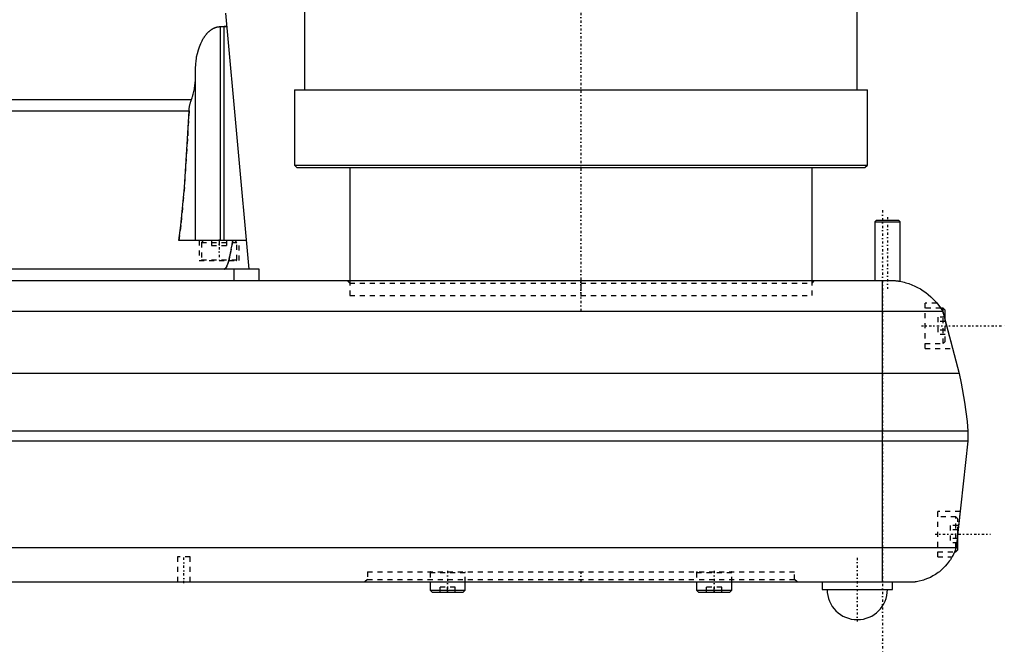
# Model space of a CAD drawing. Extents: x -398 to 147, y -489 to 213.
# Tile 3 of 4: x -112 to 84, y -156 to -30. Entities that reach past the tile are written whole.
import ezdxf

# ---------------------------------------------------------------- set-up
doc = ezdxf.new("R2010")
doc.units = 0
doc.linetypes.add('CENTER', pattern=[1.5, 0.45, -0.5, 0.05, -0.5])
doc.linetypes.add('DASHED', pattern=[2, 1, -1])
for name, color, linetype in [('AM_0', 7, 'CONTINUOUS'), ('AM_3', 7, 'DASHED'), ('AM_7', 7, 'CENTER')]:
    doc.layers.add(name, color=color, linetype=linetype)

msp = doc.modelspace()

# ---------------------------------------------------------------- linework, layer by layer
at = {"layer": 'AM_0', "color": 7, "linetype": 'CONTINUOUS'}
for p, q in [((-55, -24), (-55, -44)), ((55, -44), (55, -24)), ((-66, -79.7), (-70.68, -28.75)), ((-71.7, -31.44), (-71, -31.44)), ((-71.7, -74), (-71.7, -31.44)), ((-71, -74), (-71, -31.44)), ((-76.7, -74), (-76.7, -40.09)), ((-57, -44), (-57, -59)), ((-57, -44), (57, -44)), ((57, -59), (57, -44)), ((-215.52, -45.95), (-77.48, -45.95)), ((-215.01, -48.21), (-77.99, -48.21)), ((-57, -59), (-56.5, -59.5)), ((-57, -59), (57, -59)), ((-56.5, -59.5), (56.5, -59.5)), ((-46, -59.5), (-46, -82)), ((46, -82), (46, -59.5)), ((56.5, -59.5), (57, -59)), ((58.8, -70), (58.5, -70.3)), ((58.5, -70.3), (58.5, -82)), ((58.5, -70.3), (63.5, -70.3)), ((58.8, -70), (63.2, -70)), ((63.5, -70.3), (63.2, -70)), ((63.5, -82.15), (63.5, -70.3)), ((-66.52, -74), (-80, -74)), ((-64, -79.7), (-229, -79.7)), ((-69, -82), (-69, -79.7)), ((-64, -82), (-64, -79.7)), ((-231, -82), (62.5, -82)), ((60, -142), (60, -82)), ((72, -88.15), (-240.5, -88.15)), ((72.1, -87.5), (71.6, -87.5)), ((72, -88.15), (75.25, -100.5)), ((72.5, -87.9), (72.1, -87.5)), ((72.1, -88.53), (72.1, -87.5)), ((72.5, -90.04), (72.5, -87.9)), ((75.25, -100.5), (-243.75, -100.5)), ((77, -112), (-245.5, -112)), ((77, -112), (77, -114)), ((77, -114), (-245.5, -114)), ((77, -114), (74.65, -135.2)), ((75, -135.6), (75, -132.04)), ((74.65, -135.2), (-243.15, -135.2)), ((74.35, -136), (74.6, -136)), ((74.6, -136), (74.6, -135.35)), ((74.6, -136), (75, -135.6)), ((-235, -142), (66.5, -142)), ((-30.02, -142), (-30.02, -143.6)), ((-23.02, -143.6), (-23.02, -142)), ((23.02, -142), (23.02, -143.6)), ((30.02, -143.6), (30.02, -142)), ((48, -142), (48, -143.5)), ((62, -143.5), (62, -142)), ((-30.02, -143.6), (-29.62, -144)), ((-30.02, -143.6), (-23.02, -143.6)), ((-29.62, -144), (-23.42, -144)), ((-23.42, -144), (-23.02, -143.6)), ((23.02, -143.6), (23.42, -144)), ((23.02, -143.6), (30.02, -143.6)), ((23.42, -144), (29.62, -144)), ((29.62, -144), (30.02, -143.6)), ((48, -143.5), (62, -143.5))]:
    msp.add_line(p, q, dxfattribs=at)
for points in [[(-76.7, -40.09, 0), (-76.69, -39.72, 0), (-76.65, -38.96, 0), (-76.58, -38.22, 0), (-76.53, -37.85, 0), (-76.47, -37.49, 0), (-76.32, -36.78, 0), (-76.13, -36.1, 0), (-75.91, -35.44, 0), (-75.66, -34.82, 0), (-75.38, -34.25, 0), (-75.23, -33.97, 0), (-75.21, -33.93, 0), (-75.16, -33.84, 0), (-75.1, -33.76, 0), (-75.08, -33.71, 0), (-75.05, -33.67, 0), (-74.99, -33.59, 0), (-74.94, -33.5, 0), (-74.88, -33.42, 0), (-74.83, -33.34, 0), (-74.77, -33.27, 0), (-74.74, -33.23, 0), (-74.71, -33.19, 0), (-74.65, -33.11, 0), (-74.6, -33.04, 0), (-74.54, -32.97, 0), (-74.48, -32.9, 0), (-74.41, -32.83, 0), (-74.38, -32.79, 0), (-74.35, -32.76, 0), (-74.29, -32.69, 0), (-74.23, -32.63, 0), (-74.17, -32.57, 0), (-74.1, -32.51, 0), (-74.04, -32.45, 0), (-74.01, -32.42, 0), (-73.97, -32.39, 0), (-73.91, -32.33, 0), (-73.84, -32.28, 0), (-73.78, -32.22, 0), (-73.71, -32.17, 0), (-73.64, -32.12, 0), (-73.61, -32.1, 0), (-73.58, -32.07, 0), (-73.51, -32.03, 0), (-73.44, -31.98, 0), (-73.37, -31.94, 0), (-73.3, -31.9, 0), (-73.24, -31.86, 0), (-73.2, -31.84, 0), (-73.17, -31.82, 0), (-73.1, -31.78, 0), (-73.03, -31.75, 0), (-72.99, -31.73, 0), (-72.96, -31.72, 0), (-72.89, -31.69, 0), (-72.82, -31.66, 0), (-72.78, -31.64, 0), (-72.74, -31.63, 0), (-72.67, -31.6, 0), (-72.6, -31.58, 0), (-72.53, -31.56, 0), (-72.46, -31.54, 0), (-72.39, -31.52, 0), (-72.35, -31.51, 0), (-72.31, -31.5, 0), (-72.24, -31.49, 0), (-72.17, -31.48, 0), (-72.1, -31.47, 0), (-72.02, -31.46, 0), (-71.95, -31.45, 0), (-71.92, -31.45, 0), (-71.88, -31.44, 0), (-71.81, -31.44, 0), (-71.73, -31.44, 0), (-71.7, -31.44, 0)], [(-71, -31.44, 0), (-70.98, -31.44, 0), (-70.95, -31.44, 0), (-70.92, -31.44, 0), (-70.91, -31.44, 0), (-70.89, -31.44, 0), (-70.86, -31.43, 0), (-70.83, -31.43, 0), (-70.8, -31.43, 0), (-70.76, -31.43, 0), (-70.73, -31.43, 0), (-70.72, -31.42, 0), (-70.7, -31.42, 0), (-70.67, -31.42, 0), (-70.64, -31.42, 0), (-70.61, -31.41, 0), (-70.57, -31.41, 0), (-70.54, -31.4, 0), (-70.53, -31.4, 0), (-70.51, -31.4, 0), (-70.48, -31.39, 0), (-70.45, -31.39, 0), (-70.43, -31.38, 0)], [(-77.48, -45.95, 0), (-77.44, -45.83, 0), (-77.36, -45.6, 0), (-77.28, -45.36, 0), (-77.25, -45.24, 0), (-77.21, -45.12, 0), (-77.14, -44.87, 0), (-77.08, -44.62, 0), (-77.02, -44.37, 0), (-76.97, -44.11, 0), (-76.92, -43.85, 0), (-76.9, -43.72, 0), (-76.88, -43.59, 0), (-76.84, -43.33, 0), (-76.8, -43.06, 0), (-76.77, -42.79, 0), (-76.75, -42.52, 0), (-76.73, -42.25, 0), (-76.72, -42.12, 0), (-76.71, -41.98, 0), (-76.7, -41.71, 0), (-76.7, -41.44, 0), (-76.7, -41.3, 0)], [(-77.99, -48.21, 0), (-77.98, -48.15, 0), (-77.97, -48.02, 0), (-77.96, -47.88, 0), (-77.95, -47.82, 0), (-77.95, -47.75, 0), (-77.93, -47.62, 0), (-77.91, -47.49, 0), (-77.89, -47.36, 0), (-77.86, -47.23, 0), (-77.83, -47.1, 0), (-77.82, -47.04, 0), (-77.8, -46.98, 0), (-77.77, -46.85, 0), (-77.73, -46.73, 0), (-77.7, -46.6, 0), (-77.66, -46.48, 0), (-77.62, -46.36, 0), (-77.6, -46.3, 0), (-77.58, -46.24, 0), (-77.54, -46.12, 0), (-77.5, -46.01, 0), (-77.48, -45.95, 0)], [(-80, -74, 0), (-79.62, -71.06, 0), (-78.91, -63.46, 0), (-78.27, -53.77, 0), (-77.99, -48.21, 0)], [(-71, -79.7, 0), (-70.99, -79.7, 0), (-70.98, -79.7, 0), (-70.96, -79.7, 0), (-70.95, -79.7, 0), (-70.94, -79.69, 0), (-70.93, -79.69, 0), (-70.91, -79.69, 0), (-70.9, -79.68, 0), (-70.88, -79.67, 0), (-70.86, -79.66, 0), (-70.86, -79.66, 0), (-70.85, -79.66, 0), (-70.83, -79.65, 0), (-70.82, -79.63, 0), (-70.8, -79.62, 0), (-70.78, -79.61, 0), (-70.77, -79.6, 0), (-70.76, -79.59, 0), (-70.75, -79.58, 0), (-70.73, -79.57, 0), (-70.72, -79.55, 0), (-70.71, -79.54, 0), (-70.7, -79.53, 0), (-70.69, -79.51, 0), (-70.67, -79.49, 0), (-70.66, -79.48, 0), (-70.65, -79.47, 0), (-70.64, -79.45, 0), (-70.62, -79.43, 0), (-70.61, -79.4, 0), (-70.59, -79.38, 0), (-70.57, -79.35, 0), (-70.57, -79.34, 0), (-70.56, -79.33, 0), (-70.54, -79.3, 0), (-70.53, -79.27, 0), (-70.51, -79.24, 0), (-70.49, -79.21, 0), (-70.48, -79.18, 0), (-70.47, -79.16, 0), (-70.46, -79.15, 0), (-70.45, -79.11, 0), (-70.43, -79.08, 0), (-70.37, -78.95, 0), (-70.28, -78.7, 0), (-70.18, -78.42, 0), (-70.14, -78.26, 0), (-70.09, -78.1, 0), (-69.99, -77.75, 0), (-69.9, -77.36, 0), (-69.81, -76.94, 0), (-69.71, -76.48, 0), (-69.62, -75.99, 0), (-69.57, -75.73, 0), (-69.53, -75.46, 0), (-69.43, -74.9, 0), (-69.34, -74.31, 0), (-69.3, -74, 0)], [(62.5, -82, 0), (62.81, -82.04, 0), (63.43, -82.13, 0), (64.05, -82.26, 0), (64.35, -82.34, 0), (64.66, -82.42, 0), (65.26, -82.61, 0), (65.85, -82.83, 0), (66.43, -83.08, 0), (66.99, -83.36, 0), (67.55, -83.67, 0), (67.82, -83.83, 0), (68.09, -84.01, 0), (68.62, -84.38, 0), (69.13, -84.78, 0), (69.63, -85.21, 0), (70.12, -85.68, 0), (70.58, -86.18, 0), (70.8, -86.44, 0), (71.02, -86.7, 0), (71.43, -87.26, 0), (71.82, -87.85, 0), (72, -88.15, 0)], [(70.85, -86.5, 0), (70.85, -86.5, 0), (70.86, -86.51, 0), (70.87, -86.52, 0), (70.88, -86.53, 0), (70.89, -86.54, 0), (70.91, -86.57, 0), (70.94, -86.6, 0), (70.97, -86.64, 0), (71, -86.69, 0), (71.05, -86.74, 0), (71.07, -86.77, 0), (71.09, -86.8, 0), (71.14, -86.86, 0), (71.19, -86.93, 0), (71.25, -87.01, 0), (71.31, -87.09, 0), (71.37, -87.17, 0), (71.4, -87.22, 0), (71.43, -87.26, 0), (71.5, -87.36, 0), (71.56, -87.45, 0), (71.59, -87.5, 0)], [(75.25, -100.5, 0), (75.66, -102.39, 0), (76.35, -106.2, 0), (76.83, -110.06, 0), (77, -112, 0)], [(74.65, -135.2, 0), (74.63, -135.25, 0), (74.6, -135.36, 0), (74.56, -135.47, 0), (74.54, -135.52, 0), (74.52, -135.58, 0), (74.48, -135.68, 0), (74.44, -135.79, 0), (74.4, -135.89, 0), (74.35, -136, 0), (74.31, -136.1, 0), (74.29, -136.15, 0), (74.26, -136.2, 0), (74.22, -136.3, 0), (74.17, -136.4, 0), (74.12, -136.5, 0), (74.07, -136.6, 0), (74.02, -136.7, 0), (73.99, -136.75, 0), (73.97, -136.8, 0), (73.91, -136.9, 0), (73.86, -137, 0), (73.83, -137.04, 0), (73.81, -137.09, 0), (73.75, -137.19, 0), (73.69, -137.28, 0), (73.66, -137.33, 0), (73.64, -137.38, 0), (73.58, -137.47, 0), (73.52, -137.56, 0), (73.3, -137.88, 0), (72.91, -138.4, 0), (72.49, -138.88, 0), (72.04, -139.33, 0), (71.57, -139.75, 0), (71.33, -139.95, 0), (71.09, -140.14, 0), (70.58, -140.49, 0), (70.06, -140.8, 0), (69.53, -141.08, 0), (68.99, -141.32, 0), (68.45, -141.53, 0), (68.17, -141.62, 0), (67.89, -141.71, 0), (67.34, -141.85, 0), (66.78, -141.96, 0), (66.5, -142, 0)], [(74.35, -136, 0), (74.33, -136.05, 0), (74.28, -136.15, 0), (74.24, -136.25, 0), (74.22, -136.29, 0), (74.2, -136.34, 0), (74.16, -136.42, 0), (74.12, -136.5, 0), (74.08, -136.58, 0), (74.05, -136.65, 0), (74.01, -136.71, 0), (74, -136.74, 0), (73.98, -136.77, 0), (73.96, -136.82, 0), (73.93, -136.87, 0), (73.91, -136.9, 0), (73.89, -136.94, 0), (73.88, -136.96, 0), (73.87, -136.97, 0), (73.87, -136.98, 0), (73.86, -136.99, 0), (73.86, -137, 0), (73.86, -137, 0)]]:
    msp.add_polyline3d(points, dxfattribs=at)
msp.add_arc((55, -143.5), 6, 180, 0, dxfattribs=at)
at = {"layer": 'AM_3', "color": 6, "linetype": 'DASHED'}
for p, q in [((-76, -74), (-76, -78)), ((-75.1, -74), (-75.5, -74.4)), ((-75.5, -74.4), (-75.5, -77.9)), ((-75.5, -74.4), (-68.5, -74.4)), ((-73.5, -74), (-73.5, -75)), ((-72, -74), (-72, -75)), ((-70.5, -74), (-70.5, -75)), ((-68.5, -74.4), (-68.9, -74)), ((-68.5, -77.9), (-68.5, -74.4)), ((-68, -78), (-68, -74)), ((-73.5, -75), (-70.5, -75)), ((-76, -78), (-68, -78)), ((-75.5, -77.9), (-68.5, -77.9)), ((-46.5, -82), (-46, -82.5)), ((-46, -82), (-46, -85)), ((46, -82.5), (46.5, -82)), ((46, -85), (46, -82)), ((-46, -82.5), (46, -82.5)), ((-46, -85), (46, -85)), ((-46, -85), (46, -85)), ((70.85, -86.5), (68.5, -86.5)), ((68.5, -95.5), (68.5, -86.5)), ((71.6, -87.5), (68.5, -87.5)), ((72, -88.15), (73.93, -95.5)), ((72.5, -89.27), (71, -89.27)), ((71, -89.27), (71, -92.73)), ((72.1, -94.5), (72.1, -88.53)), ((72.5, -94.1), (72.5, -90.04)), ((72.5, -90.13), (71, -90.13)), ((72.5, -91.87), (71, -91.87)), ((72.5, -92.73), (71, -92.73)), ((68.5, -94.5), (72.1, -94.5)), ((68.5, -95.5), (73.93, -95.5)), ((72.1, -94.5), (72.5, -94.1)), ((75.45, -128), (71, -128)), ((71, -137), (71, -128)), ((74.6, -129), (71, -129)), ((75, -129.4), (74.6, -129)), ((74.6, -135.35), (74.6, -129)), ((75.45, -128), (74.65, -135.2)), ((75, -130.77), (73.5, -130.77)), ((73.5, -130.77), (73.5, -134.23)), ((75, -132.04), (75, -129.4)), ((75, -131.63), (73.5, -131.63)), ((75, -133.37), (73.5, -133.37)), ((75, -134.23), (73.5, -134.23)), ((-80.25, -137), (-80.25, -142)), ((-77.75, -137), (-80.25, -137)), ((-77.75, -142), (-77.75, -137)), ((71, -136), (74.35, -136)), ((71, -137), (73.86, -137)), ((-42.5, -140), (-42.5, -141.5)), ((-42.5, -140), (42.5, -140)), ((-30.02, -140.1), (-30.02, -142)), ((-30.02, -140.1), (-23.02, -140.1)), ((-23.02, -142), (-23.02, -140.1)), ((23.02, -140.1), (23.02, -142)), ((23.02, -140.1), (30.02, -140.1)), ((30.02, -142), (30.02, -140.1)), ((42.5, -141.5), (42.5, -140)), ((-42.5, -141.5), (-43, -142)), ((-42.5, -141.5), (42.5, -141.5)), ((-28.02, -144), (-28.02, -143)), ((-25.02, -143), (-28.02, -143)), ((-26.52, -144), (-26.52, -143)), ((-25.02, -144), (-25.02, -143)), ((25.02, -144), (25.02, -143)), ((28.02, -143), (25.02, -143)), ((26.52, -144), (26.52, -143)), ((28.02, -144), (28.02, -143)), ((43, -142), (42.5, -141.5)), ((23.02, -143.6), (24.04, -143.6))]:
    msp.add_line(p, q, dxfattribs=at)
for points in [[(-70.43, -31.38, 0), (-70.45, -31.39, 0), (-70.48, -31.39, 0), (-70.51, -31.4, 0), (-70.53, -31.4, 0), (-70.54, -31.4, 0), (-70.57, -31.41, 0), (-70.61, -31.41, 0), (-70.64, -31.42, 0), (-70.67, -31.42, 0), (-70.7, -31.42, 0), (-70.72, -31.42, 0), (-70.73, -31.43, 0), (-70.76, -31.43, 0), (-70.8, -31.43, 0), (-70.83, -31.43, 0), (-70.86, -31.43, 0), (-70.89, -31.44, 0), (-70.91, -31.44, 0), (-70.92, -31.44, 0), (-70.95, -31.44, 0), (-70.98, -31.44, 0), (-71, -31.44, 0)], [(-77.99, -48.21, 0), (-78.27, -53.77, 0), (-78.91, -63.46, 0), (-79.62, -71.06, 0), (-80, -74, 0)], [(-69.3, -74, 0), (-69.57, -75.73, 0), (-69.9, -77.36, 0), (-69.99, -77.75, 0), (-70.09, -78.1, 0), (-70.14, -78.26, 0), (-70.18, -78.42, 0), (-70.28, -78.7, 0), (-70.37, -78.95, 0), (-70.43, -79.08, 0), (-70.45, -79.11, 0), (-70.46, -79.15, 0), (-70.47, -79.16, 0), (-70.48, -79.18, 0), (-70.49, -79.21, 0), (-70.51, -79.24, 0), (-70.53, -79.27, 0), (-70.54, -79.3, 0), (-70.56, -79.33, 0), (-70.57, -79.34, 0), (-70.57, -79.35, 0), (-70.59, -79.38, 0), (-70.61, -79.4, 0), (-70.62, -79.43, 0), (-70.64, -79.45, 0), (-70.65, -79.47, 0), (-70.66, -79.48, 0), (-70.67, -79.49, 0), (-70.69, -79.51, 0), (-70.7, -79.53, 0), (-70.71, -79.54, 0), (-70.72, -79.55, 0), (-70.73, -79.57, 0), (-70.75, -79.58, 0), (-70.76, -79.59, 0), (-70.77, -79.6, 0), (-70.78, -79.61, 0), (-70.8, -79.62, 0), (-70.82, -79.63, 0), (-70.83, -79.65, 0), (-70.85, -79.66, 0), (-70.86, -79.66, 0), (-70.86, -79.66, 0), (-70.88, -79.67, 0), (-70.9, -79.68, 0), (-70.91, -79.69, 0), (-70.93, -79.69, 0), (-70.94, -79.69, 0), (-70.95, -79.7, 0), (-70.96, -79.7, 0), (-70.98, -79.7, 0), (-70.99, -79.7, 0), (-71, -79.7, 0)], [(62.5, -82, 0), (62.55, -82.01, 0), (62.65, -82.02, 0), (62.74, -82.03, 0), (62.78, -82.03, 0), (62.83, -82.04, 0), (62.91, -82.05, 0), (62.99, -82.06, 0), (63.07, -82.07, 0), (63.14, -82.08, 0), (63.2, -82.09, 0), (63.23, -82.1, 0), (63.26, -82.1, 0), (63.31, -82.11, 0), (63.36, -82.12, 0), (63.4, -82.13, 0), (63.43, -82.13, 0), (63.46, -82.14, 0), (63.47, -82.14, 0), (63.48, -82.14, 0), (63.49, -82.14, 0), (63.5, -82.15, 0), (63.5, -82.15, 0)], [(71.59, -87.5, 0), (71.66, -87.6, 0), (71.79, -87.8, 0), (71.93, -88.03, 0), (72, -88.15, 0)], [(71.59, -87.5, 0), (71.66, -87.6, 0), (71.79, -87.8, 0), (71.93, -88.03, 0), (72, -88.15, 0)], [(74.65, -135.2, 0), (74.64, -135.23, 0), (74.63, -135.28, 0), (74.61, -135.32, 0), (74.6, -135.35, 0), (74.59, -135.37, 0), (74.57, -135.42, 0), (74.56, -135.47, 0), (74.54, -135.51, 0), (74.52, -135.56, 0), (74.51, -135.6, 0), (74.5, -135.63, 0), (74.49, -135.65, 0), (74.47, -135.69, 0), (74.46, -135.73, 0), (74.44, -135.78, 0), (74.43, -135.82, 0), (74.41, -135.86, 0), (74.4, -135.88, 0), (74.39, -135.9, 0), (74.37, -135.94, 0), (74.36, -135.98, 0), (74.35, -136, 0)]]:
    msp.add_polyline3d(points, dxfattribs=at)
for centre, start, end in [((-75.4, -77.9), 180, 270), ((-68.6, -77.9), 270, 0), ((-29.92, -140.1), 90, 180), ((-23.12, -140.1), 0, 90), ((23.12, -140.1), 90, 180), ((29.92, -140.1), 0, 90)]:
    msp.add_arc(centre, 0.1, start, end, dxfattribs=at)
at = {"layer": 'AM_7', "color": 4, "linetype": 'CENTER'}
for p, q in [((0, 0.75), (0, -88.5)), ((60, -68), (60, -156)), ((61, -69.35), (61, -83.65)), ((-72, -73.8), (-72, -78.2)), ((0, -81.85), (0, -85.15)), ((67.75, -91), (84.25, -91)), ((70.5, -132.5), (81.5, -132.5)), ((-79, -142.25), (-79, -136.75)), ((55, -137.2), (55, -149.88)), ((-26.52, -139.8), (-26.52, -144.2)), ((0, -139.9), (0, -142.1)), ((26.52, -139.8), (26.52, -144.2)), ((48.7, -143.5), (61.3, -143.5))]:
    msp.add_line(p, q, dxfattribs=at)

doc.saveas('drawing.dxf')
